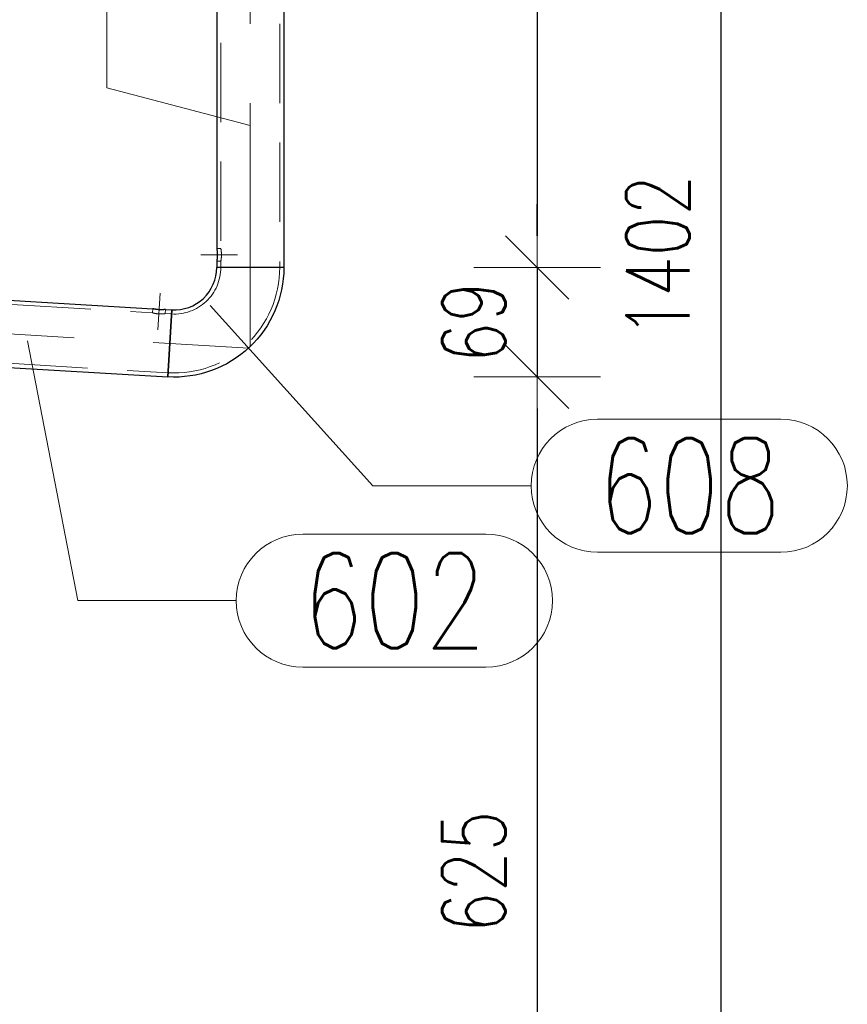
# Model space of a CAD drawing. Header units: millimetres. Extents: x -845 to -83, y 8759 to 9255.
# Tile 107 of 197: x -488 to -462, y 9051 to 9082. Entities that reach past the tile are written whole.
import ezdxf

# ---------------------------------------------------------------- set-up
doc = ezdxf.new("R2010")
doc.units = ezdxf.units.MM
doc.header["$LTSCALE"] = 10
doc.linetypes.add('HIDDEN', pattern=[0.375, 0.25, -0.125])
doc.linetypes.add('MITTE', pattern=[2, 1.25, -0.25, 0.25, -0.25])
doc.layers.get('Defpoints').update_dxf_attribs({"color": 1})
for name, color, linetype, lineweight in [('PS_DIM', 4, 'Continuous', 13), ('PS_Hidden', 2, 'HIDDEN', 9), ('PS_Mid', 5, 'MITTE', 15), ('PS_Pos', 1, 'Continuous', 15), ('PS_Shape', 161, 'Continuous', 30), ('PS_SOLID', 7, 'Continuous', 30)]:
    doc.layers.add(name, color=color, linetype=linetype, lineweight=lineweight)
doc.styles.add('simplex', font='simplex.shx', dxfattribs={"width": 0.75})
doc.dimstyles.new('1_20_PRZ', dxfattribs={"dimtxt": 2, "dimasz": 1, "dimexe": 2, "dimexo": 5, "dimgap": 1, "dimtad": 1, "dimdec": 0, "dimlfac": 20, "dimtxsty": 'simplex', "dimblk": 'dimznak', "dimcen": 2, "dimse1": 1, "dimse2": 1, "dimclrd": 256, "dimclrt": 4, "dimadec": 1, "dimazin": 0, "dimtfac": 1, "dimtdec": 0, "dimtix": 1, "dimtmove": 2, "dimatfit": 3, "dimldrblk": 'dim-grot', "dimfxl": 1, "dimarcsym": 0})

# ---------------------------------------------------------------- blocks, each defined once
blk = doc.blocks.new('dimznak')
at = {"color": 0}
for points in [[(0, 2), (0, -2)], [(-2, 0), (2, 0)]]:
    blk.add_lwpolyline(points, dxfattribs=at)
at = {"color": 2}
blk.add_lwpolyline([(1, 1), (-1, -1)], dxfattribs=at)
blk = doc.blocks.new('*D65')
at = {"layer": 'Defpoints', "color": 0, "transparency": 16777216}
for p in [(-479.63, 9096.814), (-479.63, 9074.123), (-471.63, 9074.123)]:
    blk.add_point(p, dxfattribs=at)
at = {"layer": 'PS_DIM', "lineweight": -2, "transparency": 16777216}
blk.add_line((-471.63, 9095.814), (-471.63, 9075.123), dxfattribs=at)
for p, rotation in [((-471.63, 9096.814), 90), ((-471.63, 9074.123), 270)]:
    blk.add_blockref('dimznak', p, dxfattribs=dict(at, rotation=rotation))
at = {"layer": 'PS_DIM', "color": 4, "transparency": 16777216, "insert": (-473.63, 9085.469), "char_height": 2, "attachment_point": 5, "rotation": 90, "style": 'simplex'}
blk.add_mtext('454', dxfattribs=at)
blk = doc.blocks.new('dim-grot')
blk.add_hatch(color=256).paths.add_polyline_path([(0, 0), (-2, 0.5), (-2, -0.5)])
blk.add_lwpolyline([(0, 0), (-2, 0.5), (-2, -0.5), (0, 0)])
blk = doc.blocks.new('*D66')
at = {"layer": 'Defpoints', "color": 0, "transparency": 16777216}
for p in [(-479.63, 9074.123), (-483.295, 9070.669), (-471.63, 9070.669)]:
    blk.add_point(p, dxfattribs=at)
at = {"layer": 'PS_DIM', "lineweight": -2, "transparency": 16777216}
for p, q in [((-471.63, 9075.123), (-471.63, 9076.123)), ((-471.63, 9074.123), (-471.63, 9070.669)), ((-471.63, 9069.669), (-471.63, 9068.669))]:
    blk.add_line(p, q, dxfattribs=at)
for p, rotation in [((-471.63, 9074.123), 270), ((-471.63, 9070.669), 90)]:
    blk.add_blockref('dimznak', p, dxfattribs=dict(at, rotation=rotation))
at = {"layer": 'PS_DIM', "color": 4, "transparency": 16777216, "insert": (-473.63, 9072.396), "char_height": 2, "attachment_point": 5, "rotation": 90, "style": 'simplex'}
blk.add_mtext('69', dxfattribs=at)
blk = doc.blocks.new('*D67')
at = {"layer": 'Defpoints', "color": 0, "transparency": 16777216}
for p in [(-483.295, 9070.669), (-498.223, 9039.429), (-471.63, 9039.429)]:
    blk.add_point(p, dxfattribs=at)
at = {"layer": 'PS_DIM', "lineweight": -2, "transparency": 16777216}
blk.add_line((-471.63, 9069.669), (-471.63, 9040.429), dxfattribs=at)
for p, rotation in [((-471.63, 9070.669), 90), ((-471.63, 9039.429), 270)]:
    blk.add_blockref('dimznak', p, dxfattribs=dict(at, rotation=rotation))
at = {"layer": 'PS_DIM', "color": 4, "transparency": 16777216, "insert": (-473.63, 9055.049), "char_height": 2, "attachment_point": 5, "rotation": 90, "style": 'simplex'}
blk.add_mtext('625', dxfattribs=at)
blk = doc.blocks.new('*D68')
at = {"layer": 'Defpoints', "color": 0, "transparency": 16777216}
for p in [(-638.618, 9109.52), (-465.818, 9109.52), (-498.223, 9039.429)]:
    blk.add_point(p, dxfattribs=at)
at = {"layer": 'PS_DIM', "lineweight": -2, "transparency": 16777216}
blk.add_line((-465.818, 9040.429), (-465.818, 9108.52), dxfattribs=at)
for p, rotation in [((-465.818, 9109.52), 90), ((-465.818, 9039.429), 270)]:
    blk.add_blockref('dimznak', p, dxfattribs=dict(at, rotation=rotation))
at = {"layer": 'PS_DIM', "color": 4, "transparency": 16777216, "insert": (-467.818, 9074.475), "char_height": 2, "attachment_point": 5, "rotation": 90, "style": 'simplex'}
blk.add_mtext('1402', dxfattribs=at)
blk = doc.blocks.new('*D90')
at = {"layer": 'Defpoints', "color": 0, "transparency": 16777216}
for p in [(-479.63, 9079.723), (-642.283, 9050.353), (-479.63, 9021.702)]:
    blk.add_point(p, dxfattribs=at)
at = {"layer": 'PS_DIM', "lineweight": -2, "transparency": 16777216}
blk.add_line((-641.283, 9021.702), (-480.63, 9021.702), dxfattribs=at)
at = {"layer": 'PS_DIM', "lineweight": -2, "transparency": 16777216, "rotation": 180}
blk.add_blockref('dimznak', (-642.283, 9021.702), dxfattribs=at)
at = {"layer": 'PS_DIM', "lineweight": -2, "transparency": 16777216}
blk.add_blockref('dimznak', (-479.63, 9021.702), dxfattribs=at)
at = {"layer": 'PS_DIM', "color": 4, "transparency": 16777216, "insert": (-560.957, 9023.702), "char_height": 2, "attachment_point": 5, "style": 'simplex'}
blk.add_mtext('3253', dxfattribs=at)
blk = doc.blocks.new('*X603')
at = {"layer": 'PS_Hidden', "color": 2, "linetype": 'HIDDEN'}
for p, q in [((-479.76, 9096.814), (-479.76, 9074.123)), ((-481.62, 9096.214), (-481.62, 9074.723)), ((-481.62, 9074.723), (-481.75, 9074.723)), ((-481.62, 9074.722), (-481.62, 9074.723)), ((-481.62, 9074.723), (-481.62, 9074.723)), ((-481.62, 9074.723), (-481.62, 9074.723)), ((-481.62, 9074.721), (-481.62, 9074.722)), ((-481.619, 9074.719), (-481.62, 9074.721)), ((-481.619, 9074.717), (-481.619, 9074.719)), ((-481.618, 9074.714), (-481.619, 9074.717)), ((-481.618, 9074.71), (-481.618, 9074.714)), ((-481.617, 9074.707), (-481.618, 9074.71)), ((-481.616, 9074.702), (-481.617, 9074.707)), ((-481.615, 9074.697), (-481.616, 9074.702)), ((-481.614, 9074.692), (-481.615, 9074.697)), ((-481.613, 9074.687), (-481.614, 9074.692)), ((-481.612, 9074.681), (-481.613, 9074.687)), ((-481.611, 9074.674), (-481.612, 9074.681)), ((-481.61, 9074.668), (-481.611, 9074.674)), ((-481.609, 9074.661), (-481.61, 9074.668)), ((-481.608, 9074.653), (-481.609, 9074.661)), ((-481.607, 9074.646), (-481.608, 9074.653)), ((-481.606, 9074.638), (-481.607, 9074.646)), ((-481.605, 9074.629), (-481.606, 9074.638)), ((-481.604, 9074.62), (-481.605, 9074.629)), ((-481.603, 9074.611), (-481.604, 9074.62)), ((-481.602, 9074.602), (-481.603, 9074.611)), ((-481.601, 9074.592), (-481.602, 9074.602)), ((-481.6, 9074.583), (-481.601, 9074.592)), ((-481.6, 9074.573), (-481.6, 9074.583)), ((-481.599, 9074.563), (-481.6, 9074.573)), ((-481.599, 9074.553), (-481.599, 9074.563)), ((-481.62, 9074.323), (-481.75, 9074.323)), ((-481.62, 9074.325), (-481.619, 9074.327)), ((-481.62, 9074.324), (-481.62, 9074.325)), ((-481.62, 9074.323), (-481.62, 9074.324)), ((-481.62, 9074.323), (-481.62, 9074.323)), ((-481.62, 9074.323), (-481.62, 9074.123)), ((-481.619, 9074.329), (-481.618, 9074.332)), ((-481.619, 9074.327), (-481.619, 9074.329)), ((-481.618, 9074.335), (-481.617, 9074.339)), ((-481.618, 9074.332), (-481.618, 9074.335)), ((-481.617, 9074.339), (-481.616, 9074.343)), ((-481.616, 9074.343), (-481.615, 9074.348)), ((-481.615, 9074.348), (-481.614, 9074.353)), ((-481.614, 9074.353), (-481.613, 9074.359)), ((-481.613, 9074.359), (-481.612, 9074.365)), ((-481.612, 9074.365), (-481.611, 9074.371)), ((-481.611, 9074.371), (-481.61, 9074.378)), ((-481.61, 9074.378), (-481.609, 9074.385)), ((-481.609, 9074.385), (-481.608, 9074.392)), ((-481.608, 9074.392), (-481.607, 9074.4)), ((-481.607, 9074.4), (-481.606, 9074.408)), ((-481.606, 9074.408), (-481.605, 9074.417)), ((-481.605, 9074.417), (-481.604, 9074.425)), ((-481.604, 9074.425), (-481.603, 9074.434)), ((-481.603, 9074.434), (-481.602, 9074.444)), ((-481.602, 9074.444), (-481.601, 9074.453)), ((-481.601, 9074.453), (-481.6, 9074.463)), ((-481.6, 9074.473), (-481.599, 9074.483)), ((-481.6, 9074.463), (-481.6, 9074.473)), ((-481.599, 9074.543), (-481.599, 9074.553)), ((-481.599, 9074.533), (-481.599, 9074.543)), ((-481.598, 9074.523), (-481.599, 9074.533)), ((-481.599, 9074.513), (-481.598, 9074.523)), ((-481.599, 9074.503), (-481.599, 9074.513)), ((-481.599, 9074.493), (-481.599, 9074.503)), ((-481.599, 9074.483), (-481.599, 9074.493)), ((-499.446, 9073.622), (-483.776, 9072.691)), ((-483.776, 9072.691), (-483.769, 9072.821)), ((-483.377, 9072.667), (-483.369, 9072.797)), ((-483.776, 9072.691), (-483.776, 9072.691)), ((-483.776, 9072.691), (-483.776, 9072.691)), ((-483.776, 9072.691), (-483.776, 9072.691)), ((-483.776, 9072.691), (-483.775, 9072.691)), ((-483.775, 9072.691), (-483.775, 9072.691)), ((-483.775, 9072.691), (-483.774, 9072.69)), ((-483.774, 9072.69), (-483.773, 9072.69)), ((-483.773, 9072.69), (-483.772, 9072.69)), ((-483.772, 9072.69), (-483.771, 9072.69)), ((-483.771, 9072.69), (-483.77, 9072.689)), ((-483.77, 9072.689), (-483.769, 9072.689)), ((-483.769, 9072.689), (-483.767, 9072.689)), ((-483.767, 9072.689), (-483.766, 9072.688)), ((-483.766, 9072.688), (-483.764, 9072.688)), ((-483.764, 9072.688), (-483.762, 9072.687)), ((-483.762, 9072.687), (-483.76, 9072.687)), ((-483.76, 9072.687), (-483.758, 9072.686)), ((-483.758, 9072.686), (-483.756, 9072.686)), ((-483.756, 9072.686), (-483.754, 9072.685)), ((-483.754, 9072.685), (-483.751, 9072.684)), ((-483.751, 9072.684), (-483.749, 9072.684)), ((-483.749, 9072.684), (-483.746, 9072.683)), ((-483.746, 9072.683), (-483.743, 9072.682)), ((-483.743, 9072.682), (-483.741, 9072.682)), ((-483.741, 9072.682), (-483.738, 9072.681)), ((-483.738, 9072.681), (-483.735, 9072.68)), ((-483.735, 9072.68), (-483.732, 9072.68)), ((-483.732, 9072.68), (-483.728, 9072.679)), ((-483.728, 9072.679), (-483.725, 9072.678)), ((-483.725, 9072.678), (-483.722, 9072.677)), ((-483.722, 9072.677), (-483.719, 9072.677)), ((-483.719, 9072.677), (-483.715, 9072.676)), ((-483.715, 9072.676), (-483.712, 9072.675)), ((-483.712, 9072.675), (-483.708, 9072.675)), ((-483.708, 9072.675), (-483.704, 9072.674)), ((-483.704, 9072.674), (-483.7, 9072.673)), ((-483.7, 9072.673), (-483.696, 9072.672)), ((-483.696, 9072.672), (-483.692, 9072.671)), ((-483.692, 9072.671), (-483.688, 9072.671)), ((-483.688, 9072.671), (-483.684, 9072.67)), ((-483.684, 9072.67), (-483.679, 9072.669)), ((-483.679, 9072.669), (-483.675, 9072.668)), ((-483.675, 9072.668), (-483.671, 9072.668)), ((-483.671, 9072.668), (-483.666, 9072.667)), ((-483.666, 9072.667), (-483.661, 9072.666)), ((-483.661, 9072.666), (-483.657, 9072.666)), ((-483.657, 9072.666), (-483.652, 9072.665)), ((-483.652, 9072.665), (-483.647, 9072.664)), ((-483.647, 9072.664), (-483.642, 9072.664)), ((-483.642, 9072.664), (-483.637, 9072.663)), ((-483.637, 9072.663), (-483.633, 9072.662)), ((-483.633, 9072.662), (-483.628, 9072.662)), ((-483.628, 9072.662), (-483.623, 9072.661)), ((-483.623, 9072.661), (-483.618, 9072.661)), ((-483.618, 9072.661), (-483.613, 9072.66)), ((-483.613, 9072.66), (-483.608, 9072.66)), ((-483.608, 9072.66), (-483.603, 9072.659)), ((-483.603, 9072.659), (-483.598, 9072.659)), ((-483.598, 9072.659), (-483.593, 9072.658)), ((-483.593, 9072.658), (-483.588, 9072.658)), ((-483.588, 9072.658), (-483.583, 9072.658)), ((-483.583, 9072.658), (-483.578, 9072.657)), ((-483.578, 9072.657), (-483.573, 9072.657)), ((-483.573, 9072.657), (-483.568, 9072.657)), ((-483.568, 9072.657), (-483.563, 9072.657)), ((-483.563, 9072.657), (-483.558, 9072.656)), ((-483.558, 9072.656), (-483.553, 9072.656)), ((-483.553, 9072.656), (-483.548, 9072.656)), ((-483.548, 9072.656), (-483.543, 9072.656)), ((-483.543, 9072.656), (-483.538, 9072.656)), ((-483.538, 9072.656), (-483.533, 9072.656)), ((-483.533, 9072.656), (-483.528, 9072.656)), ((-483.528, 9072.656), (-483.523, 9072.656)), ((-483.523, 9072.656), (-483.518, 9072.656)), ((-483.518, 9072.656), (-483.513, 9072.656)), ((-483.513, 9072.656), (-483.509, 9072.656)), ((-483.509, 9072.656), (-483.504, 9072.656)), ((-483.504, 9072.656), (-483.499, 9072.656)), ((-483.499, 9072.656), (-483.494, 9072.656)), ((-483.494, 9072.656), (-483.49, 9072.656)), ((-483.49, 9072.656), (-483.485, 9072.657)), ((-483.485, 9072.657), (-483.48, 9072.657)), ((-483.48, 9072.657), (-483.476, 9072.657)), ((-483.476, 9072.657), (-483.472, 9072.657)), ((-483.472, 9072.657), (-483.467, 9072.658)), ((-483.467, 9072.658), (-483.463, 9072.658)), ((-483.463, 9072.658), (-483.459, 9072.658)), ((-483.459, 9072.658), (-483.455, 9072.658)), ((-483.455, 9072.658), (-483.451, 9072.659)), ((-483.451, 9072.659), (-483.447, 9072.659)), ((-483.447, 9072.659), (-483.443, 9072.659)), ((-483.443, 9072.659), (-483.44, 9072.66)), ((-483.44, 9072.66), (-483.436, 9072.66)), ((-483.436, 9072.66), (-483.433, 9072.66)), ((-483.433, 9072.66), (-483.429, 9072.661)), ((-483.429, 9072.661), (-483.426, 9072.661)), ((-483.426, 9072.661), (-483.423, 9072.661)), ((-483.423, 9072.661), (-483.42, 9072.662)), ((-483.42, 9072.662), (-483.417, 9072.662)), ((-483.417, 9072.662), (-483.414, 9072.662)), ((-483.414, 9072.662), (-483.411, 9072.663)), ((-483.411, 9072.663), (-483.408, 9072.663)), ((-483.408, 9072.663), (-483.405, 9072.663)), ((-483.405, 9072.663), (-483.403, 9072.664)), ((-483.403, 9072.664), (-483.4, 9072.664)), ((-483.4, 9072.664), (-483.398, 9072.664)), ((-483.398, 9072.664), (-483.396, 9072.665)), ((-483.396, 9072.665), (-483.394, 9072.665)), ((-483.394, 9072.665), (-483.392, 9072.665)), ((-483.392, 9072.665), (-483.39, 9072.665)), ((-483.39, 9072.665), (-483.388, 9072.666)), ((-483.388, 9072.666), (-483.386, 9072.666)), ((-483.386, 9072.666), (-483.385, 9072.666)), ((-483.385, 9072.666), (-483.383, 9072.666)), ((-483.383, 9072.666), (-483.382, 9072.666)), ((-483.382, 9072.666), (-483.381, 9072.667)), ((-483.381, 9072.667), (-483.38, 9072.667)), ((-483.38, 9072.667), (-483.379, 9072.667)), ((-483.379, 9072.667), (-483.379, 9072.667)), ((-483.379, 9072.667), (-483.378, 9072.667)), ((-483.378, 9072.667), (-483.378, 9072.667)), ((-483.378, 9072.667), (-483.377, 9072.667)), ((-483.377, 9072.667), (-483.377, 9072.667)), ((-483.377, 9072.667), (-483.377, 9072.667)), ((-483.377, 9072.667), (-483.377, 9072.667)), ((-483.377, 9072.667), (-483.177, 9072.655)), ((-499.556, 9071.765), (-483.288, 9070.799))]:
    blk.add_line(p, q, dxfattribs=at)
at = {"layer": 'PS_Hidden', "extrusion": (0, 0, -1)}
blk.add_arc((483.09, 9074.123), 3.33, 180, 273.3997, dxfattribs=at)
at = {"layer": 'PS_Hidden'}
blk.add_arc((-483.09, 9074.123), 1.47, 266.6003, 0, dxfattribs=at)
at = {"layer": 'PS_Mid', "color": 5, "linetype": 'MITTE'}
for p, q in [((-480.69, 9099.314), (-480.69, 9071.623)), ((-482.25, 9074.523), (-481.097, 9074.523)), ((-483.539, 9073.308), (-483.608, 9072.157)), ((-503.719, 9072.944), (-480.737, 9071.579))]:
    blk.add_line(p, q, dxfattribs=at)
at = {"layer": 'PS_SOLID', "color": 7, "linetype": 'Continuous'}
for p, q in [((-479.63, 9096.814), (-479.63, 9074.123)), ((-481.75, 9096.214), (-481.75, 9074.723)), ((-481.75, 9074.723), (-481.75, 9074.723)), ((-481.75, 9074.723), (-481.75, 9074.722)), ((-481.75, 9074.722), (-481.75, 9074.721)), ((-481.75, 9074.721), (-481.749, 9074.719)), ((-481.749, 9074.719), (-481.749, 9074.717)), ((-481.749, 9074.717), (-481.749, 9074.714)), ((-481.749, 9074.714), (-481.748, 9074.71)), ((-481.748, 9074.71), (-481.747, 9074.707)), ((-481.747, 9074.707), (-481.747, 9074.702)), ((-481.747, 9074.702), (-481.746, 9074.697)), ((-481.746, 9074.697), (-481.745, 9074.692)), ((-481.745, 9074.692), (-481.744, 9074.687)), ((-481.744, 9074.687), (-481.743, 9074.681)), ((-481.743, 9074.681), (-481.742, 9074.674)), ((-481.742, 9074.674), (-481.741, 9074.668)), ((-481.741, 9074.668), (-481.74, 9074.661)), ((-481.74, 9074.661), (-481.739, 9074.653)), ((-481.739, 9074.653), (-481.738, 9074.646)), ((-481.738, 9074.646), (-481.738, 9074.638)), ((-481.738, 9074.638), (-481.737, 9074.629)), ((-481.737, 9074.629), (-481.736, 9074.62)), ((-481.736, 9074.62), (-481.735, 9074.611)), ((-481.735, 9074.611), (-481.734, 9074.602)), ((-481.734, 9074.602), (-481.734, 9074.592)), ((-481.734, 9074.592), (-481.733, 9074.582)), ((-481.733, 9074.582), (-481.732, 9074.573)), ((-481.732, 9074.573), (-481.732, 9074.563)), ((-481.732, 9074.563), (-481.732, 9074.553)), ((-481.749, 9074.327), (-481.75, 9074.325)), ((-481.75, 9074.325), (-481.75, 9074.324)), ((-481.75, 9074.324), (-481.75, 9074.323)), ((-481.75, 9074.323), (-481.75, 9074.323)), ((-481.75, 9074.323), (-481.75, 9074.323)), ((-481.75, 9074.323), (-481.75, 9074.123)), ((-481.748, 9074.335), (-481.749, 9074.332)), ((-481.749, 9074.332), (-481.749, 9074.329)), ((-481.749, 9074.329), (-481.749, 9074.327)), ((-481.747, 9074.339), (-481.748, 9074.335)), ((-481.746, 9074.348), (-481.747, 9074.343)), ((-481.747, 9074.343), (-481.747, 9074.339)), ((-481.745, 9074.353), (-481.746, 9074.348)), ((-481.744, 9074.359), (-481.745, 9074.353)), ((-481.743, 9074.365), (-481.744, 9074.359)), ((-481.742, 9074.371), (-481.743, 9074.365)), ((-481.741, 9074.378), (-481.742, 9074.371)), ((-481.74, 9074.385), (-481.741, 9074.378)), ((-481.739, 9074.392), (-481.74, 9074.385)), ((-481.738, 9074.4), (-481.739, 9074.392)), ((-481.737, 9074.417), (-481.738, 9074.408)), ((-481.738, 9074.408), (-481.738, 9074.4)), ((-481.736, 9074.425), (-481.737, 9074.417)), ((-481.735, 9074.434), (-481.736, 9074.425)), ((-481.734, 9074.444), (-481.735, 9074.434)), ((-481.733, 9074.463), (-481.734, 9074.453)), ((-481.734, 9074.453), (-481.734, 9074.444)), ((-481.732, 9074.473), (-481.733, 9074.463)), ((-481.732, 9074.553), (-481.731, 9074.543)), ((-481.731, 9074.503), (-481.732, 9074.493)), ((-481.732, 9074.493), (-481.732, 9074.483)), ((-481.732, 9074.483), (-481.732, 9074.473)), ((-481.731, 9074.543), (-481.731, 9074.533)), ((-481.731, 9074.533), (-481.731, 9074.523)), ((-481.731, 9074.523), (-481.731, 9074.513)), ((-481.731, 9074.513), (-481.731, 9074.503)), ((-479.63, 9074.123), (-481.75, 9074.123)), ((-479.63, 9074.123), (-481.75, 9074.123)), ((-499.438, 9073.752), (-483.769, 9072.821)), ((-483.768, 9072.821), (-483.769, 9072.821)), ((-483.769, 9072.821), (-483.769, 9072.821)), ((-483.769, 9072.821), (-483.769, 9072.821)), ((-483.767, 9072.82), (-483.768, 9072.821)), ((-483.768, 9072.821), (-483.768, 9072.821)), ((-483.768, 9072.821), (-483.768, 9072.821)), ((-483.766, 9072.82), (-483.767, 9072.82)), ((-483.765, 9072.82), (-483.766, 9072.82)), ((-483.766, 9072.82), (-483.766, 9072.82)), ((-483.764, 9072.82), (-483.765, 9072.82)), ((-483.762, 9072.819), (-483.764, 9072.82)), ((-483.761, 9072.819), (-483.762, 9072.819)), ((-483.76, 9072.819), (-483.761, 9072.819)), ((-483.758, 9072.818), (-483.76, 9072.819)), ((-483.756, 9072.818), (-483.758, 9072.818)), ((-483.755, 9072.817), (-483.756, 9072.818)), ((-483.753, 9072.817), (-483.755, 9072.817)), ((-483.751, 9072.816), (-483.753, 9072.817)), ((-483.748, 9072.816), (-483.751, 9072.816)), ((-483.746, 9072.815), (-483.748, 9072.816)), ((-483.744, 9072.815), (-483.746, 9072.815)), ((-483.741, 9072.814), (-483.744, 9072.815)), ((-483.738, 9072.814), (-483.741, 9072.814)), ((-483.736, 9072.813), (-483.738, 9072.814)), ((-483.733, 9072.812), (-483.736, 9072.813)), ((-483.73, 9072.812), (-483.733, 9072.812)), ((-483.727, 9072.811), (-483.73, 9072.812)), ((-483.724, 9072.81), (-483.727, 9072.811)), ((-483.721, 9072.81), (-483.724, 9072.81)), ((-483.717, 9072.809), (-483.721, 9072.81)), ((-483.714, 9072.809), (-483.717, 9072.809)), ((-483.711, 9072.808), (-483.714, 9072.809)), ((-483.707, 9072.807), (-483.711, 9072.808)), ((-483.704, 9072.806), (-483.707, 9072.807)), ((-483.7, 9072.806), (-483.704, 9072.806)), ((-483.696, 9072.805), (-483.7, 9072.806)), ((-483.692, 9072.804), (-483.696, 9072.805)), ((-483.688, 9072.804), (-483.692, 9072.804)), ((-483.684, 9072.803), (-483.688, 9072.804)), ((-483.68, 9072.802), (-483.684, 9072.803)), ((-483.676, 9072.802), (-483.68, 9072.802)), ((-483.672, 9072.801), (-483.676, 9072.802)), ((-483.667, 9072.8), (-483.672, 9072.801)), ((-483.663, 9072.8), (-483.667, 9072.8)), ((-483.658, 9072.799), (-483.663, 9072.8)), ((-483.653, 9072.798), (-483.658, 9072.799)), ((-483.649, 9072.798), (-483.653, 9072.798)), ((-483.644, 9072.797), (-483.649, 9072.798)), ((-483.639, 9072.796), (-483.644, 9072.797)), ((-483.634, 9072.796), (-483.639, 9072.796)), ((-483.63, 9072.795), (-483.634, 9072.796)), ((-483.625, 9072.795), (-483.63, 9072.795)), ((-483.62, 9072.794), (-483.625, 9072.795)), ((-483.615, 9072.794), (-483.62, 9072.794)), ((-483.61, 9072.793), (-483.615, 9072.794)), ((-483.605, 9072.793), (-483.61, 9072.793)), ((-483.6, 9072.792), (-483.605, 9072.793)), ((-483.595, 9072.792), (-483.6, 9072.792)), ((-483.59, 9072.791), (-483.595, 9072.792)), ((-483.585, 9072.791), (-483.59, 9072.791)), ((-483.58, 9072.791), (-483.585, 9072.791)), ((-483.575, 9072.79), (-483.58, 9072.791)), ((-483.57, 9072.79), (-483.575, 9072.79)), ((-483.565, 9072.79), (-483.57, 9072.79)), ((-483.56, 9072.789), (-483.565, 9072.79)), ((-483.555, 9072.789), (-483.56, 9072.789)), ((-483.55, 9072.789), (-483.555, 9072.789)), ((-483.545, 9072.789), (-483.55, 9072.789)), ((-483.54, 9072.789), (-483.545, 9072.789)), ((-483.535, 9072.788), (-483.54, 9072.789)), ((-483.53, 9072.788), (-483.535, 9072.788)), ((-483.525, 9072.788), (-483.53, 9072.788)), ((-483.52, 9072.788), (-483.525, 9072.788)), ((-483.515, 9072.788), (-483.52, 9072.788)), ((-483.51, 9072.788), (-483.515, 9072.788)), ((-483.506, 9072.788), (-483.51, 9072.788)), ((-483.501, 9072.788), (-483.506, 9072.788)), ((-483.496, 9072.788), (-483.501, 9072.788)), ((-483.491, 9072.788), (-483.496, 9072.788)), ((-483.486, 9072.788), (-483.491, 9072.788)), ((-483.482, 9072.788), (-483.486, 9072.788)), ((-483.477, 9072.789), (-483.482, 9072.788)), ((-483.473, 9072.789), (-483.477, 9072.789)), ((-483.468, 9072.789), (-483.473, 9072.789)), ((-483.464, 9072.789), (-483.468, 9072.789)), ((-483.459, 9072.789), (-483.464, 9072.789)), ((-483.455, 9072.789), (-483.459, 9072.789)), ((-483.451, 9072.79), (-483.455, 9072.789)), ((-483.447, 9072.79), (-483.451, 9072.79)), ((-483.443, 9072.79), (-483.447, 9072.79)), ((-483.439, 9072.79), (-483.443, 9072.79)), ((-483.436, 9072.791), (-483.439, 9072.79)), ((-483.432, 9072.791), (-483.436, 9072.791)), ((-483.428, 9072.791), (-483.432, 9072.791)), ((-483.425, 9072.791), (-483.428, 9072.791)), ((-483.422, 9072.792), (-483.425, 9072.791)), ((-483.418, 9072.792), (-483.422, 9072.792)), ((-483.415, 9072.792), (-483.418, 9072.792)), ((-483.412, 9072.792), (-483.415, 9072.792)), ((-483.409, 9072.793), (-483.412, 9072.792)), ((-483.406, 9072.793), (-483.409, 9072.793)), ((-483.403, 9072.793), (-483.406, 9072.793)), ((-483.4, 9072.794), (-483.403, 9072.793)), ((-483.398, 9072.794), (-483.4, 9072.794)), ((-483.395, 9072.794), (-483.398, 9072.794)), ((-483.392, 9072.794), (-483.395, 9072.794)), ((-483.39, 9072.795), (-483.392, 9072.794)), ((-483.388, 9072.795), (-483.39, 9072.795)), ((-483.386, 9072.795), (-483.388, 9072.795)), ((-483.384, 9072.795), (-483.386, 9072.795)), ((-483.382, 9072.796), (-483.384, 9072.795)), ((-483.38, 9072.796), (-483.382, 9072.796)), ((-483.379, 9072.796), (-483.38, 9072.796)), ((-483.377, 9072.796), (-483.379, 9072.796)), ((-483.376, 9072.796), (-483.377, 9072.796)), ((-483.375, 9072.796), (-483.376, 9072.796)), ((-483.373, 9072.797), (-483.375, 9072.796)), ((-483.372, 9072.797), (-483.373, 9072.797)), ((-483.371, 9072.797), (-483.372, 9072.797)), ((-483.372, 9072.797), (-483.372, 9072.797)), ((-483.37, 9072.797), (-483.371, 9072.797)), ((-483.369, 9072.797), (-483.37, 9072.797)), ((-483.37, 9072.797), (-483.37, 9072.797)), ((-483.37, 9072.797), (-483.37, 9072.797)), ((-483.369, 9072.797), (-483.369, 9072.797)), ((-483.369, 9072.797), (-483.17, 9072.785)), ((-483.295, 9070.669), (-483.17, 9072.785)), ((-483.17, 9072.785), (-483.295, 9070.669)), ((-499.564, 9071.635), (-483.295, 9070.669))]:
    blk.add_line(p, q, dxfattribs=at)
at = {"layer": 'PS_SOLID', "extrusion": (0, 0, -1)}
blk.add_arc((483.09, 9074.123), 3.46, 180, 273.3997, dxfattribs=at)
at = {"layer": 'PS_SOLID'}
blk.add_arc((-483.09, 9074.123), 1.34, 266.6003, 0, dxfattribs=at)
blk = doc.blocks.new('*X639')
at = {"color": 1}
for p, q in [((-487.722, 9071.811), (-486.133, 9063.607)), ((-479.033, 9065.707), (-473.247, 9065.707)), ((-486.133, 9063.607), (-481.133, 9063.607)), ((-479.033, 9061.507), (-473.247, 9061.507))]:
    blk.add_line(p, q, dxfattribs=at)
for centre, start, end in [((-479.033, 9063.607), 90, 270), ((-473.247, 9063.607), 270, 90)]:
    blk.add_arc(centre, 2.1, start, end, dxfattribs=at)
at = {"color": 30, "style": 'simplex', "width": 0.75}
blk.add_text('602', height=3, dxfattribs=at).set_placement((-479.033, 9062.107))
blk = doc.blocks.new('*X642')
at = {"color": 1}
for p, q in [((-487.319, 9086.894), (-487.319, 9092.68)), ((-483.119, 9086.894), (-483.119, 9092.68)), ((-485.219, 9079.794), (-485.219, 9084.794)), ((-480.69, 9078.608), (-485.219, 9079.794))]:
    blk.add_line(p, q, dxfattribs=at)
for centre, start, end in [((-485.219, 9092.68), 0, 180), ((-485.219, 9086.894), 180, 0)]:
    blk.add_arc(centre, 2.1, start, end, dxfattribs=at)
at = {"color": 30, "style": 'simplex', "width": 0.75}
blk.add_text('597', height=3, rotation=90, dxfattribs=at).set_placement((-483.719, 9086.894))
blk = doc.blocks.new('*X644')
at = {"color": 1}
for p, q in [((-481.961, 9072.925), (-476.82, 9067.233)), ((-469.72, 9069.333), (-463.934, 9069.333)), ((-476.82, 9067.233), (-471.82, 9067.233)), ((-469.72, 9065.133), (-463.934, 9065.133))]:
    blk.add_line(p, q, dxfattribs=at)
for centre, start, end in [((-469.72, 9067.233), 90, 270), ((-463.934, 9067.233), 270, 90)]:
    blk.add_arc(centre, 2.1, start, end, dxfattribs=at)
at = {"color": 30, "style": 'simplex', "width": 0.75}
blk.add_text('608', height=3, dxfattribs=at).set_placement((-469.72, 9065.733))

msp = doc.modelspace()

# ---------------------------------------------------------------- block references
at = {"layer": 'PS_Pos'}
for name in ['*X642', '*X644', '*X639']:
    msp.add_blockref(name, (0, 0), dxfattribs=at)
at = {"layer": 'PS_Shape', "color": 31}
msp.add_blockref('*X603', (0, 0), dxfattribs=at)

# ---------------------------------------------------------------- dimensions: what is measured, and where the dimension line sits
at = {"layer": 'PS_DIM'}
for base, p1, p2, picture, middle in [((-465.818, 9109.52), (-498.223, 9039.429), (-638.618, 9109.52), '*D68', (-467.818, 9074.475)), ((-471.63, 9074.123), (-479.63, 9096.814), (-479.63, 9074.123), '*D65', (-473.63, 9085.469)), ((-471.63, 9070.669), (-479.63, 9074.123), (-483.295, 9070.669), '*D66', (-473.63, 9072.396)), ((-471.63, 9039.429), (-483.295, 9070.669), (-498.223, 9039.429), '*D67', (-473.63, 9055.049))]:
    dim = msp.add_linear_dim(base=base, p1=p1, p2=p2, angle=90, dimstyle='1_20_PRZ', dxfattribs=at)
    dim.commit()
    dim.dimension.update_dxf_attribs({"geometry": picture, "text_midpoint": middle})
dim = msp.add_linear_dim(base=(-479.63, 9021.702), p1=(-642.283, 9050.353), p2=(-479.63, 9079.723), dimstyle='1_20_PRZ', dxfattribs=at)
dim.commit()
dim.dimension.update_dxf_attribs({"geometry": '*D90', "text_midpoint": (-560.957, 9023.702)})

doc.saveas('drawing.dxf')
